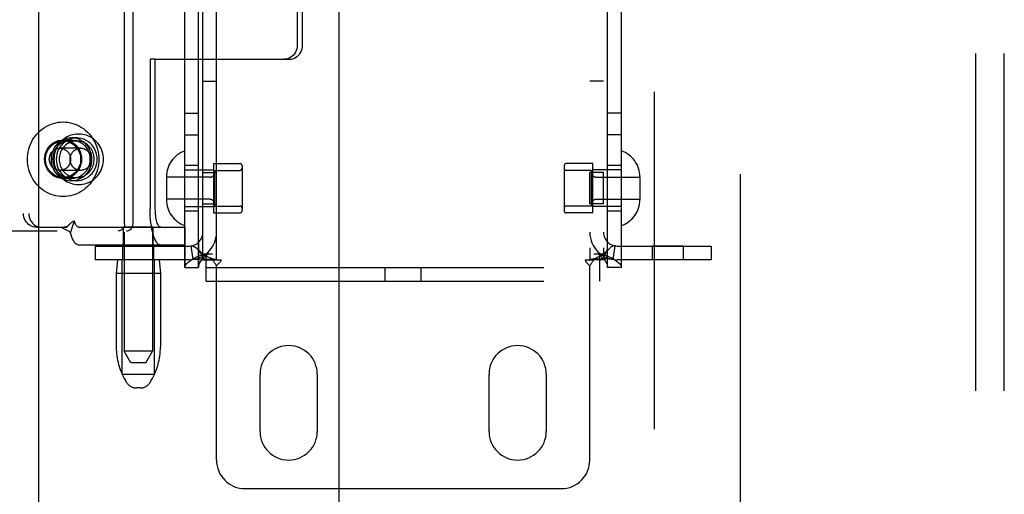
# Model space of a CAD drawing. Header units: inches. Extents: x 0 to 268, y 0 to 173.
# Tile 12 of 30: x 82.18 to 86.48, y 92.35 to 94.42. Entities that reach past the tile are written whole.
import ezdxf

# ---------------------------------------------------------------- set-up
doc = ezdxf.new("R2010")
doc.units = ezdxf.units.IN
doc.header["$LTSCALE"] = 14.739934
doc.header["$MEASUREMENT"] = 0
doc.linetypes.add('HIDDEN', pattern=[0.2, 0.1, -0.1])
doc.linetypes.add('PHANTOM', pattern=[0.8, 0.45, -0.05, 0.1, -0.05, 0.1, -0.05])
doc.layers.get('0').update_dxf_attribs({"linetype": 'CONTINUOUS'})
for name, color, linetype in [('02___PRT_ALL_AXES', 7, 'CONTINUOUS'), ('AVAILABLE_DOOR_SPACE', 7, 'CONTINUOUS'), ('DEFAULT_2', 8, 'HIDDEN'), ('DIMENSIONS', 7, 'CONTINUOUS')]:
    doc.layers.add(name, color=color, linetype=linetype)
doc.styles.get("Standard").update_dxf_attribs({"font": 'arial.ttf'})
doc.dimstyles.new('DIMSTYLE_1', dxfattribs={"dimtxt": 1.182348, "dimasz": 1.576464, "dimexe": 0.09, "dimexo": 0.07, "dimgap": 0.0375, "dimtad": 0, "dimtih": 1, "dimtoh": 1, "dimzin": 4, "dimdsep": 46, "dimtxsty": 'Standard', "dimblk": '_FILLED', "dimblk1": '_FILLED', "dimblk2": '_FILLED', "dimcen": 0.09, "dimazin": 1, "dimtfac": 1, "dimtdec": 3, "dimtofl": 0, "dimtmove": 0, "dimatfit": 3, "dimldrblk": '_FILLED', "dimfxl": 1, "dimtolj": 1, "dimtzin": 4, "dimarcsym": 0})

# ---------------------------------------------------------------- blocks, each defined once
blk = doc.blocks.new('_FILLED')
at = {"color": 0, "linetype": 'ByBlock'}
blk.add_solid([(0, 0), (-1, 0.2), (-1, -0.2)], dxfattribs=at)
blk = doc.blocks.new('*D17')
at = {"layer": 'DIMENSIONS', "color": 2, "linetype": 'Continuous'}
for p, q in [((78.6362, 102.3558), (76.1853, 102.3558)), ((82.2612, 102.3558), (85.4141, 102.3558))]:
    blk.add_line(p, q, dxfattribs=at)
at = {"layer": 'DIMENSIONS', "color": 2, "linetype": 'Continuous', "xscale": 1.5764635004, "yscale": 1.5764635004, "zscale": 1.5764635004}
blk.add_blockref('_FILLED', (78.6362, 102.3558), dxfattribs=at)
at = {"layer": 'DIMENSIONS', "color": 2, "linetype": 'Continuous', "xscale": 1.5764635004, "yscale": 1.5764635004, "zscale": 1.5764635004, "rotation": 180}
blk.add_blockref('_FILLED', (82.2612, 102.3558), dxfattribs=at)
at = {"layer": 'DIMENSIONS', "color": 2, "linetype": 'Continuous', "insert": (75.5941, 102.947), "char_height": 1.18235, "width": 3.212997, "attachment_point": 3, "line_spacing_factor": 0.9}
blk.add_mtext('3.63', dxfattribs=at)

msp = doc.modelspace()

# ---------------------------------------------------------------- linework, layer by layer
at = {"color": 3, "linetype": 'Continuous'}
for p, q in [((82.2612, 130.1419), (82.2612, 59.8499)), ((83.5737, 85.4125), (83.5737, 104.5792))]:
    msp.add_line(p, q, dxfattribs=at)
at = {"layer": '02___PRT_ALL_AXES', "color": 8, "linetype": 'HIDDEN'}
for p, q in [((82.6339, 96.44), (82.6339, 92.9709)), ((82.7589, 96.44), (82.7589, 92.9709)), ((82.8997, 93.3369), (82.8997, 96.4049)), ((82.9597, 93.3369), (82.9597, 96.4049)), ((84.7457, 93.3369), (84.7457, 96.4049)), ((84.8057, 93.3369), (84.8057, 96.4049)), ((82.9777, 94.1509), (83.0377, 94.1509)), ((84.7277, 94.1509), (84.6677, 94.1509)), ((82.8997, 94.0119), (82.9597, 94.0119)), ((84.8057, 94.0119), (84.7457, 94.0119)), ((82.4273, 93.9034), (82.4045, 93.9034)), ((82.4342, 93.9199), (82.438, 93.9199)), ((82.8997, 93.9169), (82.9597, 93.9169)), ((84.8057, 93.9169), (84.7457, 93.9169)), ((82.4045, 93.8944), (82.3679, 93.8944)), ((82.9597, 93.7834), (82.8997, 93.7834)), ((83.0247, 93.7914), (83.0247, 93.5754)), ((83.0247, 93.7914), (83.1397, 93.7914)), ((84.6807, 93.7914), (84.5657, 93.7914)), ((84.6807, 93.5754), (84.6807, 93.7914)), ((84.8057, 93.7834), (84.7457, 93.7834)), ((82.4045, 93.7254), (82.3679, 93.7254)), ((82.9777, 93.6154), (82.9777, 93.7514)), ((82.9777, 93.7514), (83.0377, 93.7514)), ((83.0377, 93.6154), (83.0377, 93.7514)), ((84.6677, 93.6154), (84.6677, 93.7514)), ((84.7277, 93.7514), (84.6677, 93.7514)), ((84.7277, 93.6154), (84.7277, 93.7514)), ((82.4273, 93.7164), (82.4045, 93.7164)), ((82.4342, 93.6999), (82.438, 93.6999)), ((82.9777, 93.6154), (83.0377, 93.6154)), ((84.7277, 93.6154), (84.6677, 93.6154)), ((82.9597, 93.5834), (82.8997, 93.5834)), ((83.0247, 93.5754), (83.1397, 93.5754)), ((84.6807, 93.5754), (84.5657, 93.5754)), ((84.8057, 93.5834), (84.7457, 93.5834)), ((82.6314, 93.4349), (82.6314, 93.5129)), ((82.7614, 93.5129), (82.6314, 93.5129)), ((82.7614, 93.4349), (82.7614, 93.5129)), ((82.6284, 93.3709), (82.6284, 93.4309)), ((82.7644, 93.4309), (82.6284, 93.4309)), ((82.7614, 93.4349), (82.6314, 93.4349)), ((82.7644, 93.3709), (82.7644, 93.4309)), ((84.9409, 93.3709), (84.9409, 93.4309)), ((85.0769, 93.4309), (84.9409, 93.4309)), ((85.0769, 93.3709), (85.0769, 93.4309)), ((82.7644, 93.3709), (82.6284, 93.3709)), ((85.0769, 93.3709), (84.9409, 93.3709)), ((82.5999, 93.3109), (82.5999, 92.9884)), ((82.7929, 93.3109), (82.7929, 92.9884)), ((83.2277, 92.6209), (83.2277, 92.8709)), ((83.4777, 92.8709), (83.4777, 92.6209)), ((84.2277, 92.6209), (84.2277, 92.8709)), ((84.4777, 92.8709), (84.4777, 92.6209))]:
    msp.add_line(p, q, dxfattribs=at)
for points in [[(82.4045, 93.9034), (82.3936, 93.9027), (82.3831, 93.9006), (82.3728, 93.8973), (82.3629, 93.8926), (82.3537, 93.8868), (82.3452, 93.8798), (82.3376, 93.8719), (82.3309, 93.863), (82.3253, 93.8533), (82.3209, 93.843), (82.3177, 93.8322), (82.3157, 93.8211), (82.3151, 93.8099), (82.3157, 93.7986), (82.3177, 93.7875), (82.3209, 93.7767), (82.3253, 93.7664), (82.3309, 93.7567), (82.3376, 93.7479), (82.3452, 93.7399), (82.3537, 93.7329), (82.3629, 93.7271), (82.3728, 93.7224), (82.3831, 93.7191), (82.3936, 93.7171), (82.4045, 93.7164)], [(82.4273, 93.9034), (82.4164, 93.9027), (82.4059, 93.9006), (82.3956, 93.8973), (82.3857, 93.8926), (82.3765, 93.8868), (82.368, 93.8798), (82.3604, 93.8719), (82.3537, 93.863), (82.3481, 93.8533), (82.3437, 93.843), (82.3405, 93.8322), (82.3385, 93.8211), (82.3379, 93.8099), (82.3385, 93.7986), (82.3405, 93.7875), (82.3437, 93.7767), (82.3481, 93.7664), (82.3537, 93.7567), (82.3604, 93.7479), (82.368, 93.7399), (82.3765, 93.7329), (82.3857, 93.7271), (82.3956, 93.7224), (82.4059, 93.7191), (82.4164, 93.7171), (82.4273, 93.7164)], [(82.4045, 93.7164), (82.4153, 93.7171), (82.4259, 93.7191), (82.4362, 93.7224), (82.446, 93.7271), (82.4553, 93.7329), (82.4638, 93.7399), (82.4714, 93.7479), (82.4781, 93.7567), (82.4837, 93.7664), (82.4881, 93.7767), (82.4913, 93.7875), (82.4933, 93.7986), (82.4939, 93.8099), (82.4933, 93.8211), (82.4913, 93.8322), (82.4881, 93.843), (82.4837, 93.8533), (82.4781, 93.863), (82.4714, 93.8719), (82.4638, 93.8798), (82.4553, 93.8868), (82.446, 93.8926), (82.4362, 93.8973), (82.4259, 93.9006), (82.4153, 93.9027), (82.4045, 93.9034)], [(82.4273, 93.7164), (82.4382, 93.7171), (82.4487, 93.7191), (82.459, 93.7224), (82.4689, 93.7271), (82.4781, 93.7329), (82.4866, 93.7399), (82.4942, 93.7479), (82.5009, 93.7567), (82.5065, 93.7664), (82.5109, 93.7767), (82.5141, 93.7875), (82.5161, 93.7986), (82.5167, 93.8099), (82.5161, 93.8211), (82.5141, 93.8322), (82.5109, 93.843), (82.5065, 93.8533), (82.5009, 93.863), (82.4942, 93.8719), (82.4866, 93.8798), (82.4781, 93.8868), (82.4689, 93.8926), (82.459, 93.8973), (82.4487, 93.9006), (82.4382, 93.9027), (82.4273, 93.9034)], [(82.3679, 93.7254), (82.3573, 93.7261), (82.347, 93.7282), (82.337, 93.7318), (82.3275, 93.7367), (82.3188, 93.7428), (82.3108, 93.7501), (82.3038, 93.7584), (82.298, 93.7676), (82.2933, 93.7775), (82.2899, 93.788), (82.2878, 93.7988), (82.2871, 93.8099), (82.2878, 93.8209), (82.2899, 93.8317), (82.2933, 93.8422), (82.298, 93.8521), (82.3038, 93.8613), (82.3108, 93.8696), (82.3188, 93.8769), (82.3275, 93.883), (82.337, 93.8879), (82.347, 93.8915), (82.3573, 93.8936), (82.3679, 93.8944)], [(82.4045, 93.7254), (82.3939, 93.7261), (82.3836, 93.7282), (82.3736, 93.7318), (82.3641, 93.7367), (82.3553, 93.7428), (82.3474, 93.7501), (82.3404, 93.7584), (82.3345, 93.7676), (82.3298, 93.7775), (82.3264, 93.788), (82.3244, 93.7988), (82.3237, 93.8099), (82.3244, 93.8209), (82.3264, 93.8317), (82.3298, 93.8422), (82.3345, 93.8521), (82.3404, 93.8613), (82.3474, 93.8696), (82.3553, 93.8769), (82.3641, 93.883), (82.3736, 93.8879), (82.3836, 93.8915), (82.3939, 93.8936), (82.4045, 93.8944)], [(82.4273, 93.8899), (82.421, 93.8896), (82.4147, 93.8888), (82.4085, 93.8874), (82.4025, 93.8855), (82.3966, 93.8831), (82.3909, 93.8802), (82.3855, 93.8768), (82.3803, 93.873), (82.3755, 93.8687), (82.371, 93.864), (82.3669, 93.859), (82.3633, 93.8536), (82.36, 93.8479), (82.3572, 93.842), (82.3549, 93.8358), (82.3531, 93.8295), (82.3518, 93.823), (82.3511, 93.8165), (82.3508, 93.8099)], [(82.3679, 93.8944), (82.3786, 93.8936), (82.3889, 93.8915), (82.3989, 93.8879), (82.4084, 93.883), (82.4171, 93.8769), (82.4251, 93.8696), (82.4321, 93.8613), (82.4379, 93.8521), (82.4426, 93.8422), (82.446, 93.8317), (82.4481, 93.8209), (82.4488, 93.8099), (82.4481, 93.7988), (82.446, 93.788), (82.4426, 93.7775), (82.4379, 93.7676), (82.4321, 93.7584), (82.4251, 93.7501), (82.4171, 93.7428), (82.4084, 93.7367), (82.3989, 93.7318), (82.3889, 93.7282), (82.3786, 93.7261), (82.3679, 93.7254)], [(82.4045, 93.8944), (82.4151, 93.8936), (82.4254, 93.8915), (82.4354, 93.8879), (82.4449, 93.883), (82.4537, 93.8769), (82.4616, 93.8696), (82.4686, 93.8613), (82.4745, 93.8521), (82.4791, 93.8422), (82.4825, 93.8317), (82.4846, 93.8209), (82.4853, 93.8099), (82.4846, 93.7988), (82.4825, 93.788), (82.4791, 93.7775), (82.4745, 93.7676), (82.4686, 93.7584), (82.4616, 93.7501), (82.4537, 93.7428), (82.4449, 93.7367), (82.4354, 93.7318), (82.4254, 93.7282), (82.4151, 93.7261), (82.4045, 93.7254)], [(82.5038, 93.8099), (82.5035, 93.8165), (82.5028, 93.823), (82.5015, 93.8295), (82.4997, 93.8358), (82.4974, 93.842), (82.4946, 93.8479), (82.4913, 93.8536), (82.4877, 93.859), (82.4836, 93.864), (82.4791, 93.8687), (82.4743, 93.873), (82.4691, 93.8768), (82.4637, 93.8802), (82.458, 93.8831), (82.4521, 93.8855), (82.4461, 93.8874), (82.4399, 93.8888), (82.4336, 93.8896), (82.4273, 93.8899)], [(82.3508, 93.8099), (82.3511, 93.8032), (82.3518, 93.7967), (82.3531, 93.7902), (82.3549, 93.7839), (82.3572, 93.7777), (82.36, 93.7718), (82.3633, 93.7661), (82.3669, 93.7607), (82.371, 93.7557), (82.3755, 93.751), (82.3803, 93.7467), (82.3855, 93.7429), (82.3909, 93.7395), (82.3966, 93.7366), (82.4025, 93.7342), (82.4085, 93.7323), (82.4147, 93.7309), (82.421, 93.7301), (82.4273, 93.7299)], [(82.4273, 93.7299), (82.4336, 93.7301), (82.4399, 93.7309), (82.4461, 93.7323), (82.4521, 93.7342), (82.458, 93.7366), (82.4637, 93.7395), (82.4691, 93.7429), (82.4743, 93.7467), (82.4791, 93.751), (82.4836, 93.7557), (82.4877, 93.7607), (82.4913, 93.7661), (82.4946, 93.7718), (82.4974, 93.7777), (82.4997, 93.7839), (82.5015, 93.7902), (82.5028, 93.7967), (82.5035, 93.8032), (82.5038, 93.8099)]]:
    msp.add_lwpolyline(points, dxfattribs=at)
for centre, start, end in [((83.3527, 92.8709), 0, 180), ((84.3527, 92.8709), 0, 180), ((83.3527, 92.6209), 180, 360), ((84.3527, 92.6209), 180, 360)]:
    msp.add_arc(centre, 0.125, start, end, dxfattribs=at)
at = {"layer": 'AVAILABLE_DOOR_SPACE', "color": 4, "linetype": 'PHANTOM'}
msp.add_line((85.3237, 129.1209), (85.3237, 60.8709), dxfattribs=at)
at = {"layer": 'DEFAULT_2', "color": 8, "linetype": 'HIDDEN'}
for p, q in [((84.9487, 129.4809), (84.9487, 60.5109)), ((82.8997, 96.4049), (82.8997, 93.3369)), ((82.9597, 96.4049), (82.9597, 93.3369)), ((84.7457, 93.3369), (84.7457, 96.4049)), ((84.8057, 93.3369), (84.8057, 96.4049)), ((82.9777, 93.3709), (82.9777, 96.3709)), ((83.0377, 93.3709), (83.0377, 96.3709)), ((84.6677, 96.3709), (84.6677, 93.3709)), ((84.7277, 96.3709), (84.7277, 93.3709)), ((82.6367, 93.5274), (82.6367, 96.2174)), ((82.6732, 93.5274), (82.6732, 96.2174)), ((82.1951, 96.1729), (82.1951, 93.5729)), ((82.2179, 96.1729), (82.2179, 93.5729)), ((86.3527, 89.8507), (86.3527, 96.0945)), ((86.4777, 89.8507), (86.4777, 96.0945)), ((83.3904, 94.7314), (83.3904, 94.3074)), ((83.4132, 94.3074), (83.4132, 94.7314)), ((82.7478, 94.2474), (82.7478, 93.5929)), ((82.7706, 94.2474), (82.7478, 94.2474)), ((82.7706, 93.5929), (82.7706, 94.2474)), ((82.7706, 94.2474), (83.3559, 94.2474)), ((82.4448, 93.8584), (82.3542, 93.8584)), ((82.3679, 93.8899), (82.4273, 93.8899)), ((83.1497, 93.7814), (83.1497, 93.5854)), ((84.5557, 93.7814), (84.5557, 93.5854)), ((82.4448, 93.7614), (82.3542, 93.7614)), ((82.3679, 93.7299), (82.4273, 93.7299)), ((82.8187, 93.7329), (82.8187, 93.6338)), ((83.0097, 93.7319), (82.8187, 93.7319)), ((82.8997, 93.7634), (83.0247, 93.7634)), ((83.0297, 93.7614), (83.0297, 93.6054)), ((83.0297, 93.7614), (83.1397, 93.7614)), ((84.6757, 93.7614), (84.5657, 93.7614)), ((84.6757, 93.6054), (84.6757, 93.7614)), ((84.8057, 93.7634), (84.6807, 93.7634)), ((84.6957, 93.7319), (84.8867, 93.7319)), ((84.8867, 93.7329), (84.8867, 93.6338)), ((83.0097, 93.6349), (82.8187, 93.6349)), ((82.8997, 93.6034), (83.0247, 93.6034)), ((83.0297, 93.6054), (83.1397, 93.6054)), ((84.6757, 93.6054), (84.5657, 93.6054)), ((84.8057, 93.6034), (84.6807, 93.6034)), ((84.6957, 93.6349), (84.8867, 93.6349)), ((82.2524, 93.5129), (82.2752, 93.5129)), ((82.2752, 93.5129), (82.3836, 93.5129)), ((82.3947, 93.5244), (82.3941, 93.5238)), ((82.4006, 93.4891), (82.4178, 93.5403)), ((82.4354, 93.5129), (82.8995, 93.5129)), ((82.8995, 93.5129), (82.8995, 93.4349)), ((80.8686, 93.4974), (82.6445, 93.4974)), ((82.8995, 93.4349), (82.4354, 93.4349)), ((82.5077, 93.4309), (82.5077, 93.3709)), ((82.5077, 93.4309), (82.9177, 93.4309)), ((82.9355, 93.3722), (82.9266, 93.4315)), ((84.7699, 93.3722), (84.7788, 93.4315)), ((84.7877, 93.4309), (85.1977, 93.4309)), ((85.1977, 93.4309), (85.1977, 93.3709)), ((82.9826, 93.3969), (83.0197, 93.3969)), ((82.9932, 93.2769), (82.9932, 93.3969)), ((84.6857, 93.3969), (84.7227, 93.3969)), ((84.7122, 93.2769), (84.7122, 93.3969)), ((82.9177, 93.3709), (82.5077, 93.3709)), ((82.6049, 93.3709), (82.5999, 93.3109)), ((82.6264, 92.8709), (82.6264, 93.3709)), ((82.7664, 92.8709), (82.7664, 93.3709)), ((82.7879, 93.3709), (82.7929, 93.3109)), ((82.9777, 93.3709), (83.0194, 93.3709)), ((83.0194, 93.3709), (83.0585, 93.3709)), ((83.0377, 92.4959), (83.0377, 93.3447)), ((84.6468, 93.3709), (84.686, 93.3709)), ((84.6677, 92.4959), (84.6677, 93.3447)), ((84.7277, 93.3709), (84.686, 93.3709)), ((85.1977, 93.3709), (84.7877, 93.3709)), ((82.7929, 93.3109), (82.5999, 93.3109)), ((82.8997, 93.3369), (82.9597, 93.3369)), ((82.9932, 93.3369), (84.7122, 93.3369)), ((83.7747, 93.2769), (83.7747, 93.3369)), ((83.9307, 93.2769), (83.9307, 93.3369)), ((84.8057, 93.3369), (84.7457, 93.3369)), ((82.9932, 93.2769), (84.7122, 93.2769)), ((82.7589, 92.9709), (82.6339, 92.9709)), ((82.6639, 92.9209), (82.6339, 92.9709)), ((82.7289, 92.9209), (82.7589, 92.9709)), ((82.7289, 92.9209), (82.6639, 92.9209)), ((82.6264, 92.8709), (82.7664, 92.8709)), ((82.6453, 92.8351), (82.6398, 92.8444)), ((82.7475, 92.8351), (82.753, 92.8444)), ((82.7046, 92.8109), (82.6882, 92.8109)), ((83.1627, 92.3709), (84.5427, 92.3709))]:
    msp.add_line(p, q, dxfattribs=at)
for points in [[(83.3904, 94.3074), (83.3899, 94.2995), (83.3885, 94.2918), (83.3861, 94.2844), (83.3828, 94.2774), (83.3786, 94.2708), (83.3736, 94.2649), (83.368, 94.2598), (83.3618, 94.2554), (83.355, 94.2519), (83.3479, 94.2494), (83.3406, 94.2479), (83.3331, 94.2474)], [(83.3559, 94.2474), (83.3634, 94.2479), (83.3707, 94.2494), (83.3778, 94.2519), (83.3846, 94.2554), (83.3908, 94.2598), (83.3964, 94.2649), (83.4014, 94.2708), (83.4056, 94.2774), (83.4089, 94.2844), (83.4113, 94.2918), (83.4127, 94.2995), (83.4132, 94.3074)], [(82.2121, 93.8099), (82.2124, 93.821), (82.2135, 93.8321), (82.2153, 93.843), (82.2179, 93.8538), (82.2211, 93.8644), (82.225, 93.8748), (82.2295, 93.8848), (82.2348, 93.8945), (82.2406, 93.9039), (82.247, 93.9127), (82.254, 93.9211), (82.2616, 93.929), (82.2696, 93.9363), (82.2781, 93.943), (82.287, 93.9491), (82.2962, 93.9546), (82.3058, 93.9594), (82.3157, 93.9634), (82.3259, 93.9668), (82.3362, 93.9694), (82.3467, 93.9713), (82.3573, 93.9725), (82.3679, 93.9729), (82.3786, 93.9725), (82.3892, 93.9713), (82.3997, 93.9694), (82.41, 93.9668), (82.4201, 93.9634), (82.4301, 93.9594), (82.4397, 93.9546), (82.4489, 93.9491), (82.4578, 93.943), (82.4663, 93.9363), (82.4743, 93.929), (82.4819, 93.9211), (82.4889, 93.9127), (82.4953, 93.9039), (82.5011, 93.8945), (82.5063, 93.8848), (82.5109, 93.8748), (82.5148, 93.8644), (82.518, 93.8538), (82.5206, 93.843), (82.5224, 93.8321), (82.5235, 93.821), (82.5238, 93.8099)], [(82.4342, 93.9199), (82.4259, 93.9195), (82.4176, 93.9185), (82.4095, 93.9168), (82.4015, 93.9145), (82.3937, 93.9116), (82.3861, 93.908), (82.3789, 93.9038), (82.3719, 93.899), (82.3654, 93.8937), (82.3592, 93.8878), (82.3535, 93.8815), (82.3484, 93.8747), (82.3437, 93.8675), (82.3396, 93.8599), (82.3361, 93.8521), (82.3332, 93.844), (82.3309, 93.8356), (82.3293, 93.8271), (82.3283, 93.8185), (82.328, 93.8099)], [(82.5442, 93.8099), (82.5439, 93.8185), (82.5429, 93.8271), (82.5412, 93.8356), (82.539, 93.844), (82.536, 93.8521), (82.5325, 93.86), (82.5284, 93.8675), (82.5238, 93.8747), (82.5186, 93.8815), (82.5129, 93.8878), (82.5068, 93.8937), (82.5002, 93.899), (82.4933, 93.9038), (82.486, 93.908), (82.4785, 93.9115), (82.4707, 93.9145), (82.4627, 93.9168), (82.4545, 93.9185), (82.4463, 93.9195), (82.438, 93.9199)], [(82.2914, 93.8099), (82.2917, 93.8169), (82.2926, 93.8237), (82.2941, 93.8306), (82.2961, 93.8372), (82.2986, 93.8437), (82.3017, 93.8499), (82.3053, 93.8557), (82.3093, 93.8613), (82.3139, 93.8664), (82.3188, 93.8711), (82.3241, 93.8754), (82.3297, 93.8791), (82.3356, 93.8824), (82.3418, 93.885), (82.3481, 93.8871), (82.3547, 93.8886), (82.3613, 93.8896), (82.3679, 93.8899)], [(82.3078, 93.8099), (82.308, 93.8144), (82.3086, 93.8188), (82.3096, 93.8231), (82.311, 93.8274), (82.3127, 93.8315), (82.3148, 93.8354), (82.3172, 93.8391), (82.3199, 93.8425), (82.323, 93.8457), (82.3263, 93.8486), (82.3298, 93.8511), (82.3335, 93.8533), (82.3375, 93.8551), (82.3415, 93.8565), (82.3457, 93.8575), (82.3499, 93.8581), (82.3542, 93.8584)], [(82.3542, 93.8584), (82.3585, 93.8581), (82.3627, 93.8575), (82.3669, 93.8565), (82.371, 93.8551), (82.3749, 93.8533), (82.3786, 93.8511), (82.3822, 93.8486), (82.3855, 93.8457), (82.3885, 93.8425), (82.3912, 93.8391), (82.3936, 93.8354), (82.3957, 93.8315), (82.3975, 93.8274), (82.3988, 93.8231), (82.3998, 93.8188), (82.4004, 93.8144), (82.4006, 93.8099)], [(82.3679, 93.8899), (82.3746, 93.8896), (82.3812, 93.8886), (82.3877, 93.8871), (82.3941, 93.885), (82.4003, 93.8824), (82.4062, 93.8791), (82.4118, 93.8754), (82.4171, 93.8711), (82.422, 93.8664), (82.4266, 93.8613), (82.4306, 93.8557), (82.4342, 93.8499), (82.4373, 93.8437), (82.4398, 93.8372), (82.4418, 93.8306), (82.4433, 93.8237), (82.4442, 93.8169), (82.4445, 93.8099)], [(82.3985, 93.8099), (82.3987, 93.8144), (82.3993, 93.8188), (82.4002, 93.8231), (82.4016, 93.8274), (82.4033, 93.8315), (82.4054, 93.8354), (82.4078, 93.8391), (82.4106, 93.8425), (82.4136, 93.8457), (82.4169, 93.8486), (82.4204, 93.8511), (82.4242, 93.8533), (82.4281, 93.8551), (82.4321, 93.8565), (82.4363, 93.8575), (82.4406, 93.8581), (82.4448, 93.8584)], [(82.4448, 93.8584), (82.4491, 93.8581), (82.4534, 93.8575), (82.4575, 93.8565), (82.4616, 93.8551), (82.4655, 93.8533), (82.4693, 93.8511), (82.4728, 93.8486), (82.4761, 93.8457), (82.4791, 93.8425), (82.4819, 93.8391), (82.4843, 93.8354), (82.4864, 93.8315), (82.4881, 93.8274), (82.4895, 93.8231), (82.4904, 93.8188), (82.491, 93.8144), (82.4912, 93.8099)], [(82.5238, 93.8099), (82.5235, 93.7987), (82.5224, 93.7877), (82.5206, 93.7767), (82.518, 93.7659), (82.5148, 93.7553), (82.5109, 93.7449), (82.5063, 93.7349), (82.5011, 93.7252), (82.4953, 93.7159), (82.4889, 93.707), (82.4819, 93.6986), (82.4743, 93.6907), (82.4663, 93.6834), (82.4578, 93.6767), (82.4489, 93.6706), (82.4397, 93.6651), (82.4301, 93.6604), (82.4201, 93.6563), (82.41, 93.6529), (82.3997, 93.6503), (82.3892, 93.6484), (82.3786, 93.6472), (82.3679, 93.6469), (82.3573, 93.6472), (82.3467, 93.6484), (82.3362, 93.6503), (82.3259, 93.6529), (82.3157, 93.6563), (82.3058, 93.6604), (82.2962, 93.6651), (82.287, 93.6706), (82.2781, 93.6767), (82.2696, 93.6834), (82.2616, 93.6907), (82.254, 93.6986), (82.247, 93.707), (82.2406, 93.7159), (82.2348, 93.7252), (82.2295, 93.7349), (82.225, 93.7449), (82.2211, 93.7553), (82.2179, 93.7659), (82.2153, 93.7767), (82.2135, 93.7877), (82.2124, 93.7987), (82.2121, 93.8099)], [(82.3679, 93.7299), (82.3613, 93.7302), (82.3547, 93.7311), (82.3481, 93.7326), (82.3418, 93.7347), (82.3356, 93.7374), (82.3297, 93.7406), (82.3241, 93.7443), (82.3188, 93.7486), (82.3139, 93.7533), (82.3093, 93.7584), (82.3053, 93.764), (82.3017, 93.7699), (82.2986, 93.776), (82.2961, 93.7825), (82.2941, 93.7892), (82.2926, 93.796), (82.2917, 93.8029), (82.2914, 93.8099)], [(82.3542, 93.7614), (82.3499, 93.7616), (82.3457, 93.7622), (82.3415, 93.7632), (82.3375, 93.7646), (82.3335, 93.7664), (82.3298, 93.7686), (82.3263, 93.7712), (82.323, 93.774), (82.3199, 93.7772), (82.3172, 93.7806), (82.3148, 93.7843), (82.3127, 93.7882), (82.311, 93.7923), (82.3096, 93.7966), (82.3086, 93.8009), (82.308, 93.8054), (82.3078, 93.8099)], [(82.328, 93.8099), (82.3283, 93.8012), (82.3293, 93.7926), (82.3309, 93.7841), (82.3332, 93.7757), (82.3361, 93.7676), (82.3396, 93.7597), (82.3437, 93.7522), (82.3484, 93.745), (82.3535, 93.7382), (82.3592, 93.7319), (82.3654, 93.7261), (82.3719, 93.7207), (82.3788, 93.716), (82.3861, 93.7118), (82.3937, 93.7082), (82.4015, 93.7052), (82.4095, 93.7029), (82.4176, 93.7012), (82.4259, 93.7002), (82.4342, 93.6999)], [(82.4006, 93.8099), (82.4004, 93.8054), (82.3998, 93.8009), (82.3988, 93.7966), (82.3975, 93.7923), (82.3957, 93.7882), (82.3936, 93.7843), (82.3912, 93.7806), (82.3885, 93.7772), (82.3855, 93.774), (82.3822, 93.7712), (82.3786, 93.7686), (82.3749, 93.7664), (82.371, 93.7646), (82.3669, 93.7632), (82.3627, 93.7622), (82.3585, 93.7616), (82.3542, 93.7614)], [(82.4445, 93.8099), (82.4442, 93.8029), (82.4433, 93.796), (82.4418, 93.7892), (82.4398, 93.7825), (82.4373, 93.776), (82.4342, 93.7699), (82.4306, 93.764), (82.4266, 93.7584), (82.422, 93.7533), (82.4171, 93.7486), (82.4118, 93.7443), (82.4062, 93.7406), (82.4003, 93.7374), (82.3941, 93.7347), (82.3877, 93.7326), (82.3812, 93.7311), (82.3746, 93.7302), (82.3679, 93.7299)], [(82.4448, 93.7614), (82.4406, 93.7616), (82.4363, 93.7622), (82.4321, 93.7632), (82.4281, 93.7646), (82.4242, 93.7664), (82.4204, 93.7686), (82.4169, 93.7712), (82.4136, 93.774), (82.4106, 93.7772), (82.4078, 93.7806), (82.4054, 93.7843), (82.4033, 93.7882), (82.4016, 93.7923), (82.4002, 93.7966), (82.3993, 93.8009), (82.3987, 93.8054), (82.3985, 93.8099)], [(82.438, 93.6999), (82.4463, 93.7002), (82.4545, 93.7012), (82.4627, 93.7029), (82.4707, 93.7052), (82.4785, 93.7082), (82.486, 93.7117), (82.4933, 93.7159), (82.5002, 93.7207), (82.5068, 93.7261), (82.5129, 93.7319), (82.5186, 93.7382), (82.5238, 93.745), (82.5284, 93.7522), (82.5325, 93.7598), (82.5361, 93.7676), (82.539, 93.7758), (82.5412, 93.7841), (82.5429, 93.7926), (82.5439, 93.8012), (82.5442, 93.8099)], [(82.4912, 93.8099), (82.491, 93.8054), (82.4904, 93.8009), (82.4895, 93.7966), (82.4881, 93.7923), (82.4864, 93.7882), (82.4843, 93.7843), (82.4819, 93.7806), (82.4791, 93.7772), (82.4761, 93.774), (82.4728, 93.7712), (82.4693, 93.7686), (82.4655, 93.7664), (82.4616, 93.7646), (82.4575, 93.7632), (82.4534, 93.7622), (82.4491, 93.7616), (82.4448, 93.7614)], [(82.2524, 93.5129), (82.2449, 93.5134), (82.2376, 93.5149), (82.2305, 93.5174), (82.2238, 93.5209), (82.2175, 93.5253), (82.2119, 93.5304), (82.2069, 93.5363), (82.2028, 93.5429), (82.1994, 93.5499), (82.197, 93.5573), (82.1956, 93.565), (82.1951, 93.5729)], [(82.2179, 93.5729), (82.2184, 93.565), (82.2198, 93.5573), (82.2222, 93.5499), (82.2256, 93.5429), (82.2297, 93.5363), (82.2347, 93.5304), (82.2403, 93.5253), (82.2466, 93.5209), (82.2533, 93.5174), (82.2604, 93.5149), (82.2677, 93.5134), (82.2752, 93.5129)], [(82.794, 93.4349), (82.7895, 93.4356), (82.785, 93.4379), (82.7806, 93.4417), (82.7763, 93.4469), (82.7722, 93.4535), (82.7683, 93.4615), (82.7647, 93.4707), (82.7613, 93.4811), (82.7583, 93.4926), (82.7556, 93.5051), (82.7533, 93.5184), (82.7513, 93.5324), (82.7498, 93.547), (82.7487, 93.562), (82.748, 93.5773), (82.7478, 93.5929)], [(82.794, 93.5129), (82.7917, 93.5132), (82.7894, 93.5144), (82.7872, 93.5163), (82.7851, 93.5189), (82.783, 93.5223), (82.781, 93.5263), (82.7792, 93.531), (82.7775, 93.5363), (82.7759, 93.5421), (82.7746, 93.5484), (82.7734, 93.5551), (82.7724, 93.5622), (82.7716, 93.5696), (82.7711, 93.5772), (82.7707, 93.585), (82.7706, 93.5929)], [(82.4006, 93.4891), (82.3976, 93.4915), (82.3946, 93.4937), (82.3916, 93.4956), (82.3885, 93.4973), (82.3855, 93.4988), (82.3825, 93.5002), (82.3796, 93.5016), (82.3768, 93.5029), (82.3739, 93.5044), (82.3709, 93.5059), (82.3681, 93.5076), (82.3654, 93.5094), (82.3629, 93.5111), (82.3608, 93.5129)], [(82.3947, 93.5244), (82.3921, 93.5219), (82.3898, 93.5198), (82.3874, 93.518), (82.385, 93.5165), (82.3825, 93.5152), (82.38, 93.5141), (82.3773, 93.5134), (82.3745, 93.5129), (82.3728, 93.5129)], [(82.3941, 93.5238), (82.3875, 93.5168), (82.3855, 93.5148), (82.3836, 93.5129)], [(82.4178, 93.5403), (82.4157, 93.5397), (82.4135, 93.539), (82.4114, 93.538), (82.4093, 93.5368), (82.4071, 93.5354), (82.4048, 93.5338), (82.4027, 93.5321), (82.4007, 93.5302), (82.3985, 93.5282), (82.3963, 93.5261), (82.3947, 93.5244)], [(82.4354, 93.5129), (82.4334, 93.5132), (82.4314, 93.514), (82.4295, 93.5155), (82.4275, 93.5175), (82.4257, 93.52), (82.4239, 93.5231), (82.4222, 93.5267), (82.4206, 93.5308), (82.4191, 93.5353), (82.4178, 93.5403)], [(82.6367, 93.5274), (82.6363, 93.5226), (82.6353, 93.5181), (82.6335, 93.5137), (82.6312, 93.5097), (82.6283, 93.5061), (82.6248, 93.5031), (82.621, 93.5006), (82.6168, 93.4988), (82.6125, 93.4977), (82.608, 93.4974)], [(82.6445, 93.4974), (82.6491, 93.4977), (82.6534, 93.4988), (82.6575, 93.5006), (82.6614, 93.5031), (82.6648, 93.5061), (82.6677, 93.5097), (82.6701, 93.5137), (82.6718, 93.5181), (82.6728, 93.5226), (82.6732, 93.5274)], [(82.4354, 93.4349), (82.4314, 93.4354), (82.4275, 93.4372), (82.4237, 93.44), (82.4199, 93.444), (82.4162, 93.4491), (82.4127, 93.4552), (82.4094, 93.4623), (82.4062, 93.4703), (82.4033, 93.4793), (82.4006, 93.4891)], [(82.9266, 93.4315), (82.9301, 93.4317), (82.9341, 93.4311), (82.9387, 93.4295), (82.9436, 93.4269), (82.9486, 93.4234), (82.9535, 93.4191), (82.9576, 93.4148)], [(84.7788, 93.4315), (84.7753, 93.4317), (84.7712, 93.4311), (84.7666, 93.4295), (84.7617, 93.4269), (84.7567, 93.4234), (84.7518, 93.4191), (84.7477, 93.4148)], [(82.8997, 93.3369), (82.9006, 93.3429), (82.9034, 93.3489), (82.9081, 93.3549), (82.9145, 93.3609), (82.9226, 93.3669), (82.9322, 93.3729), (82.9432, 93.3789), (82.9554, 93.3849), (82.9686, 93.3909), (82.9826, 93.3969)], [(83.0347, 93.3715), (83.0316, 93.372), (83.0282, 93.3727), (83.0246, 93.3735), (83.0208, 93.3745), (83.017, 93.3757), (83.0131, 93.377), (83.009, 93.3786), (83.005, 93.3803), (83.0009, 93.3821), (82.9967, 93.3842), (82.9926, 93.3864), (82.9885, 93.3889), (82.9844, 93.3915), (82.9803, 93.3943), (82.9763, 93.3973), (82.9722, 93.4006), (82.9682, 93.4041), (82.9643, 93.4078), (82.9603, 93.4118), (82.9576, 93.4148)], [(82.9576, 93.4148), (82.9582, 93.4142), (82.9625, 93.4087), (82.9666, 93.4028), (82.9703, 93.3964), (82.9734, 93.3897), (82.9758, 93.383), (82.9772, 93.3767), (82.9777, 93.3709)], [(82.9597, 93.3369), (82.9601, 93.3429), (82.9615, 93.3489), (82.9639, 93.3549), (82.9671, 93.3609), (82.9711, 93.3669), (82.9759, 93.3729), (82.9814, 93.3789), (82.9875, 93.3849), (82.9941, 93.3909), (83.0011, 93.3969)], [(84.7477, 93.4148), (84.7449, 93.4118), (84.741, 93.4077), (84.737, 93.404), (84.733, 93.4005), (84.7289, 93.3972), (84.7248, 93.3942), (84.7207, 93.3913), (84.7166, 93.3887), (84.7124, 93.3863), (84.7083, 93.384), (84.7041, 93.382), (84.7, 93.3801), (84.6959, 93.3784), (84.6919, 93.3769), (84.688, 93.3756), (84.6842, 93.3744), (84.6805, 93.3735), (84.677, 93.3726), (84.6736, 93.372), (84.6706, 93.3715), (84.6695, 93.3713)], [(84.7042, 93.3969), (84.7112, 93.3909), (84.7178, 93.3849), (84.7239, 93.3789), (84.7294, 93.3729), (84.7342, 93.3669), (84.7382, 93.3609), (84.7414, 93.3549), (84.7438, 93.3489), (84.7452, 93.3429), (84.7457, 93.3369)], [(84.7227, 93.3969), (84.7367, 93.3909), (84.75, 93.3849), (84.7621, 93.3789), (84.7731, 93.3729), (84.7827, 93.3669), (84.7908, 93.3609), (84.7972, 93.3549), (84.8019, 93.3489), (84.8047, 93.3429), (84.8057, 93.3369)], [(84.7477, 93.4148), (84.7472, 93.4142), (84.7428, 93.4087), (84.7387, 93.4028), (84.735, 93.3964), (84.7319, 93.3897), (84.7296, 93.383), (84.7281, 93.3767), (84.7277, 93.3709)], [(82.9355, 93.3722), (82.944, 93.3732), (82.9529, 93.3738), (82.9619, 93.3742), (82.9707, 93.3744), (82.9789, 93.3744), (82.9865, 93.3743), (82.9935, 93.3741), (83, 93.3739), (83.0061, 93.3736), (83.0119, 93.3733), (83.0174, 93.373), (83.0224, 93.3726), (83.0269, 93.3723), (83.0307, 93.3719), (83.0337, 93.3716), (83.0352, 93.3714)], [(83.0194, 93.3709), (83.0215, 93.3685), (83.0234, 93.3662), (83.0251, 93.3641), (83.0265, 93.362), (83.0279, 93.36), (83.0291, 93.358)], [(83.0291, 93.358), (83.0316, 93.354), (83.033, 93.3517), (83.0346, 93.3493), (83.0361, 93.347), (83.0377, 93.3447)], [(83.0347, 93.3715), (83.0359, 93.3713), (83.0372, 93.3711), (83.0377, 93.3709)], [(83.0486, 93.3554), (83.0441, 93.3514), (83.0418, 93.3492), (83.0397, 93.347), (83.0377, 93.3447)], [(83.0585, 93.3709), (83.0579, 93.3685), (83.0571, 93.3662), (83.0558, 93.3637), (83.0542, 93.3614), (83.0525, 93.3593), (83.0506, 93.3574), (83.0486, 93.3554)], [(84.6468, 93.3709), (84.6474, 93.3685), (84.6483, 93.3661), (84.6496, 93.3637), (84.6512, 93.3614), (84.6529, 93.3593), (84.6547, 93.3574), (84.6568, 93.3554), (84.6612, 93.3514)], [(84.6612, 93.3514), (84.6635, 93.3492), (84.6657, 93.347), (84.6677, 93.3447)], [(84.6695, 93.3713), (84.6681, 93.3711), (84.6677, 93.3709)], [(84.6737, 93.354), (84.6723, 93.3517), (84.6708, 93.3493), (84.6692, 93.347), (84.6677, 93.3447)], [(84.7699, 93.3722), (84.7614, 93.3732), (84.7524, 93.3738), (84.7434, 93.3742), (84.7347, 93.3744), (84.7264, 93.3744), (84.7188, 93.3743), (84.7118, 93.3741), (84.7053, 93.3739), (84.6992, 93.3736), (84.6934, 93.3733), (84.6879, 93.373), (84.6829, 93.3726), (84.6785, 93.3723), (84.6747, 93.3719), (84.6717, 93.3716), (84.6701, 93.3714)], [(84.686, 93.3709), (84.6838, 93.3685), (84.6819, 93.3662), (84.6803, 93.3641), (84.6788, 93.362), (84.6775, 93.36), (84.6762, 93.358), (84.6737, 93.354)]]:
    msp.add_lwpolyline(points, dxfattribs=at)
for centre, radius, start, end in [((82.9387, 93.7329), 0.12, 108.9656, 180), ((84.7667, 93.7329), 0.12, 0, 71.0344), ((83.1397, 93.7814), 0.01, 0, 90), ((83.1397, 93.7714), 0.01, 270, 360), ((84.5657, 93.7814), 0.01, 90, 180), ((84.5657, 93.7714), 0.01, 180, 270), ((83.0097, 93.7519), 0.02, 270, 360), ((84.6957, 93.7519), 0.02, 180, 270), ((82.9387, 93.6338), 0.12, 180, 251.0344), ((83.0097, 93.6149), 0.02, 0, 90), ((83.1397, 93.5954), 0.01, 0, 90), ((84.5657, 93.5954), 0.01, 90, 180), ((84.6957, 93.6149), 0.02, 90, 180), ((84.7667, 93.6338), 0.12, 288.9656, 360), ((83.1397, 93.5854), 0.01, 270, 360), ((84.5657, 93.5854), 0.01, 180, 270), ((82.9177, 93.4909), 0.12, 270, 360), ((82.9177, 93.4909), 0.06, 270, 360), ((84.7877, 93.4909), 0.12, 180, 270), ((84.7877, 93.4909), 0.06, 180, 270), ((82.8799, 92.9884), 0.28, 180, 210.9637), ((82.5129, 92.9884), 0.28, 329.0363, 360), ((82.6882, 92.8609), 0.05, 210.9637, 270), ((82.7046, 92.8609), 0.05, 270, 329.0363), ((83.1627, 92.4959), 0.125, 180, 270), ((84.5427, 92.4959), 0.125, 270, 360)]:
    msp.add_arc(centre, radius, start, end, dxfattribs=at)

# ---------------------------------------------------------------- dimensions: what is measured, and where the dimension line sits
at = {"layer": 'DIMENSIONS', "color": 2, "linetype": 'Continuous'}
dim = msp.add_linear_dim(base=(82.2611635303, 102.3558101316), p1=(78.6361635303, 95.8708586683), p2=(82.2611635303, 59.8698586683), dimstyle='DIMSTYLE_1', dxfattribs=at)
dim.commit()
dim.dimension.update_dxf_attribs({"geometry": '*D17', "text_midpoint": (73.9860980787, 102.349218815), "dimtype": 160})

doc.saveas('drawing.dxf')
